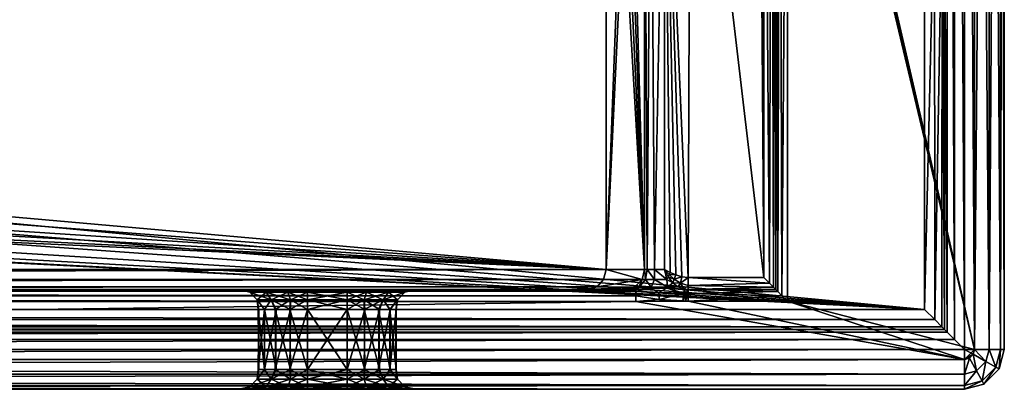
# Model space of a CAD drawing. Header units: inches. Extents: x -600 to 600, y -230 to 230.
# Tile 11 of 13: x 353 to 600, y -230 to -137. Entities that reach past the tile are written whole.
import ezdxf

# ---------------------------------------------------------------- set-up
doc = ezdxf.new("R2010")
doc.units = ezdxf.units.IN
doc.header["$MEASUREMENT"] = 0
doc.layers.add('Layer 1', color=7, linetype='Continuous')

# ---------------------------------------------------------------- blocks, each defined once
blk = doc.blocks.new('Teorema 120 R-A')
at = {"color": 253, "true_color": 0xa4adb2}
mesh = blk.add_polyface(dxfattribs=at)
corners = [(542.47, -10.69, -135.37), (542.31, -5, -133.02), (542.22, -5.23, -132.5), (542.19, -11.07, -134.34), (542.02, -5.42, -132), (541.51, -11.4, -133.49), (542.12, 0.54, -130.35), (592.5, 220, -140), (537.41, 157.93, -140), (543.5, 145.97, -140), (545.59, 132.7, -140), (545.59, -17.14, -140), (592.5, -220, -140), (515.97, 173.5, -140), (527.71, 167.57, -140), (590, 222.5, -140), (502.7, 175.59, -140), (542.6, -17.14, -137.21), (542.6, 132.7, -137.21), (542.55, -13.89, -136.41), (540, 130.1, -100), (540, 2.14, -100), (538.03, -9.43, -100), (540.16, -11.03, -130.42), (540.65, 145.05, -137.26), (538.03, 142.5, -100), (544.18, 132.7, -139.65), (543.05, 132.7, -138.59), (543.05, -17.14, -138.59), (544.18, -17.14, -139.65), (542.17, 145.54, -139.66), (541.1, 145.2, -138.62), (535.38, 156.45, -138.64), (536.29, 157.11, -139.66), (580, 210, -80), (582.45, 210, -79.36), (580, -95, -80), (581.2, 212.13, -79.36), (582.13, 211.2, -79.36), (580, 212.45, -79.36), (580, 214.36, -77.45), (582.13, 213.8, -77.45), (580, 215, -75), (582.45, 214.36, -75), (580, 215, -5), (582.45, 214.36, -5), (580, 215.64, -2.55), (580, 217.55, -0.64), (583.69, 216.59, -0.64), (582.76, 214.92, -2.55)]
mesh.append_faces([[corners[k] for k in face] for face in [(0, 1, 2), (3, 2, 4), (3, 4, 5), (3, 0, 2), (2, 1, 6), (4, 2, 6), (7, 8, 9), (10, 7, 9), (7, 11, 12), (10, 11, 7), (13, 14, 7), (7, 14, 8), (15, 16, 7), (17, 18, 19), (0, 18, 1), (0, 19, 18), (18, 6, 1), (20, 6, 18), (21, 6, 20), (22, 23, 6), (6, 21, 22), (18, 24, 20), (25, 20, 24), (6, 23, 4), (4, 23, 5), (26, 27, 28), (28, 27, 17), (27, 18, 17), (29, 26, 28), (29, 10, 26), (11, 10, 29), (24, 18, 27), (10, 30, 26), (26, 31, 27), (9, 30, 10), (31, 30, 32), (30, 9, 33), (31, 24, 27), (30, 31, 26), (34, 35, 36), (34, 37, 38), (34, 39, 37), (40, 41, 37), (41, 42, 43), (41, 40, 42), (34, 38, 35), (37, 39, 40), (42, 44, 45), (46, 47, 48), (49, 44, 46)]], dxfattribs={"color": 253})
mesh = blk.add_polyface(dxfattribs=at)
corners = [(592.5, -220), (590, -220), (590, 210), (545.58, -19.92, -140), (545.57, -22.7, -140), (592.5, -220, -140), (545.59, -17.14, -140), (600, 220, -132.5), (600, -220, -132.5), (600, -220, -7.5), (539.65, -22.7, -135), (539.01, -23.56, -135), (539.65, -202, -135), (538.36, -24.4, -135), (540.16, -11.03, -130.42), (538.03, -9.43, -100), (532.34, -19.69, -100), (535.15, -21.83, -132.82), (536.45, -22.87, -134.34), (540.68, -17.17, -134.57), (541.51, -11.4, -133.49), (534.47, -21.29, -130.44), (542.61, -22.7, -137.5), (541.57, -22.7, -135.7), (542.07, -204.42, -136.23), (541.04, -203.39, -135.34), (542.61, -19.9, -137.42), (542.02, -16.93, -135.56), (542.6, -17.14, -137.21), (542.55, -13.89, -136.41), (542.19, -11.07, -134.34), (542.47, -10.69, -135.37), (543.14, -205.49, -138.77), (543.63, -22.7, -139.29), (544.18, -206.53, -139.66), (543.61, -19.91, -139.27), (543.05, -17.14, -138.59), (544.18, -17.14, -139.65), (580, -95, -80), (582.45, -95, -79.36), (582.13, -96.2, -79.36), (583.8, -97.13, -77.45), (584.36, -95, -77.45), (585, -95, -75), (585, -95, -15), (584.36, -97.45, -15), (587.48, -217.48, -0.68), (587.55, 210, -0.64), (585.67, -215.67, -2.5), (585.64, 210, -2.55), (585, -105, -5), (599.04, -220, -3.83), (596.17, -220, -0.96), (596.17, 220, -0.96), (592.5, 220), (599.04, 220, -3.83), (596.17, -220, -139.04), (596.17, 220, -139.04), (599.04, -220, -136.17), (599.04, 220, -136.17)]
mesh.append_faces([[corners[k] for k in face] for face in [(0, 1, 2), (3, 4, 5), (5, 6, 3), (7, 8, 9), (10, 11, 12), (13, 12, 11), (14, 15, 16), (17, 18, 19), (10, 18, 11), (20, 14, 17), (18, 10, 19), (13, 11, 18), (19, 20, 17), (21, 17, 14), (22, 23, 24), (25, 23, 10), (22, 26, 23), (27, 10, 23), (27, 26, 28), (28, 29, 27), (27, 19, 10), (27, 29, 30), (30, 20, 19), (31, 30, 29), (27, 30, 19), (27, 23, 26), (32, 33, 22), (4, 33, 34), (35, 22, 33), (35, 26, 22), (36, 28, 26), (37, 36, 35), (26, 35, 36), (3, 6, 37), (4, 3, 33), (35, 33, 3), (35, 3, 37), (38, 39, 40), (41, 42, 43), (40, 39, 42), (43, 44, 45), (46, 47, 1), (48, 49, 46), (48, 50, 49), (51, 52, 53), (52, 0, 54), (55, 9, 51), (56, 57, 5), (58, 59, 56), (8, 7, 58)]], dxfattribs={"color": 253})
mesh = blk.add_polyface(dxfattribs=at)
corners = [(588.72, 214.89), (592.5, 220), (590, 210), (592.5, -220), (600, 220, -7.5), (600, 220, -132.5), (600, -220, -7.5), (585, -105, -5), (585, -100.11, -6.28), (585, 210, -5), (585, -96.28, -10.11), (585, -95, -15), (585, 210, -75), (585, -95, -75), (584.36, -95, -77.45), (582.45, 210, -79.36), (584.36, 210, -77.45), (582.45, -95, -79.36), (580, -95, -80), (584.36, 212.45, -75), (583.8, 212.13, -77.45), (582.13, 211.2, -79.36), (582.13, 213.8, -77.45), (582.45, 214.36, -75), (581.2, 212.13, -79.36), (584.36, 212.45, -5), (582.45, 214.36, -5), (580, 215, -75), (585.64, 210, -2.55), (584.92, 212.76, -2.55), (587.55, 210, -0.64), (586.59, 213.69, -0.64), (582.76, 214.92, -2.55), (580, 215, -5), (583.69, 216.59, -0.64), (584.89, 218.72), (580, 217.55, -0.64), (580, 215.64, -2.55), (587.48, -217.48, -0.68), (590, -220), (596.17, 220, -0.96), (596.17, -220, -0.96), (599.04, 220, -3.83), (599.04, -220, -3.83), (599.04, 220, -136.17), (596.17, 220, -139.04), (596.17, -220, -139.04), (592.5, 220, -140), (592.5, -220, -140), (599.04, -220, -136.17)]
mesh.append_faces([[corners[k] for k in face] for face in [(0, 1, 2), (2, 1, 3), (4, 5, 6), (7, 8, 9), (10, 9, 8), (11, 9, 10), (11, 12, 9), (11, 13, 12), (12, 13, 14), (15, 16, 17), (17, 16, 14), (15, 17, 18), (14, 16, 12), (12, 16, 19), (15, 20, 16), (21, 22, 20), (21, 20, 15), (19, 20, 23), (20, 19, 16), (20, 22, 23), (21, 24, 22), (12, 19, 9), (19, 23, 25), (25, 23, 26), (19, 25, 9), (26, 23, 27), (28, 29, 30), (25, 26, 29), (30, 29, 31), (29, 32, 31), (32, 26, 33), (25, 28, 9), (31, 0, 2), (34, 35, 0), (35, 34, 36), (30, 31, 2), (31, 34, 0), (32, 37, 34), (32, 34, 31), (29, 28, 25), (32, 29, 26), (28, 30, 38), (30, 2, 39), (7, 9, 28), (40, 41, 1), (42, 43, 40), (4, 6, 42), (44, 45, 46), (45, 47, 48), (49, 5, 44)]], dxfattribs={"color": 253})
mesh = blk.add_polyface(dxfattribs=at)
corners = [(39.1, 6.6, -80), (580, -95, -80), (36.56, -1.21, -80), (40, 15, -80), (32.39, -8.44, -80), (26.82, -14.66, -80), (20, -19.64, -80), (12.46, -22.99, -80), (4.24, -24.77, -80), (39.08, 23.32, -80), (36.51, 31.15, -80), (580, -100, -75), (14.52, -100, -47.89), (11.93, -100, -52.36), (15.5, -100, -42.5), (7.74, -100, -55.93), (2.81, -100, -57.71), (11.84, -100, -32.45), (580, -100, -15), (7.68, -100, -29.07), (2.64, -100, -27.29), (14.62, -100, -37.12), (44.17, -110, -60), (97.5, -110, -20), (503.5, -110, -60), (20, -157.5, -20), (500, -110, -20), (75.14, -134.51, -20), (77.63, -133.87, -20), (500, -200, -20), (82.29, -131.69, -20), (80.07, -132.96, -20), (85.74, -128, -20), (84.34, -130.08, -20), (85, -120.64, -20), (86.31, -123.11, -20), (85, -117.5, -20), (86.63, -125.5, -20), (22.03, -164.07, -10), (580, -210, -10), (19.39, -169.85, -10), (23, -157.5, -10), (15.08, -174.85, -10), (9.66, -178.35, -10), (3.35, -180.25, -10), (9.6, -136.69, -10), (580, -105, -10), (15.06, -140.27, -10), (3.37, -134.79, -10), (19.32, -145.24, -10), (22, -151.02, -10), (32.5, -70, -100), (507, -70, -100), (507, -63.57, -100), (508.97, -52.02, -100), (39.2, -1.42, -100), (32.5, -12.39, -100), (532.34, -19.69, -100), (32.5, -105.91, -77.66), (504.42, -108.59, -70.49), (505.26, -104.58, -80.12), (506.88, -80.36, -98.63), (32.5, -80.47, -98.64), (506.54, -89.8, -94.75), (32.5, -90.8, -94.16), (505.99, -98.07, -88.46), (32.5, -99.61, -86.79), (38.31, -109.83, -63.7)]
mesh.append_faces([[corners[k] for k in face] for face in [(0, 1, 2), (0, 3, 1), (4, 1, 5), (4, 2, 1), (6, 1, 7), (6, 5, 1), (8, 7, 1), (9, 1, 3), (9, 10, 1), (11, 12, 13), (14, 12, 11), (11, 15, 16), (13, 15, 11), (17, 18, 19), (20, 19, 18), (18, 21, 14), (17, 21, 18), (22, 23, 24), (25, 26, 27), (28, 27, 26), (25, 29, 26), (30, 31, 26), (26, 31, 28), (32, 33, 26), (26, 33, 30), (34, 35, 26), (26, 36, 34), (26, 23, 36), (37, 26, 35), (37, 32, 26), (38, 39, 40), (38, 41, 39), (42, 39, 43), (42, 40, 39), (44, 43, 39), (45, 46, 47), (45, 48, 46), (49, 46, 50), (49, 47, 46), (50, 46, 41), (51, 52, 53), (54, 51, 53), (55, 56, 57), (58, 59, 60), (61, 52, 62), (61, 62, 63), (63, 64, 65), (60, 65, 66), (24, 59, 67)]], dxfattribs={"color": 253})
mesh = blk.add_polyface(dxfattribs=at)
corners = [(515.82, -201.24, -135.06), (516.08, -200.7, -135), (514.64, -200, -135), (580, -100, -15), (15.5, -100, -42.5), (580, -100, -75), (97.5, -110, -20), (500, -110, -20), (503.5, -110, -60), (580, -105, -10), (580, -210, -10), (23, -157.5, -10), (506.54, -89.8, -94.75), (509.66, -200, -130.44), (509.66, -64.5, -130.44), (500, -200, -20), (504.42, -108.59, -70.49), (505.26, -104.58, -80.12), (505.99, -98.07, -88.46), (506.88, -80.36, -98.63), (507, -63.57, -100), (507, -70, -100), (514.65, -41.77, -100), (517.32, -42.7, -130.44), (532.34, -19.69, -100), (534.47, -21.29, -130.44), (508.97, -52.02, -100), (32.5, -12.39, -100), (39.2, -1.42, -100), (538.03, -9.43, -100), (514.64, -64.5, -135), (517.54, -201.33, -135), (521.2, -45.82, -135), (539.65, -202, -135), (538.36, -24.4, -135), (516.33, -54.6, -135), (519.06, -201.81, -135), (520.64, -202, -135), (540.16, -11.03, -130.42), (511.63, -52.95, -130.46), (518.57, -43.71, -133.69), (536.45, -22.87, -134.34), (535.15, -21.83, -132.82), (513.15, -53.49, -133.7), (511.26, -64.5, -133.69), (512.14, -200, -134.33), (510.33, -200, -132.54)]
mesh.append_faces([[corners[k] for k in face] for face in [(0, 1, 2), (3, 4, 5), (6, 7, 8), (9, 10, 11), (12, 13, 14), (7, 15, 8), (16, 15, 13), (15, 16, 8), (17, 13, 18), (17, 16, 13), (12, 18, 13), (19, 12, 14), (20, 21, 14), (14, 21, 19), (22, 23, 24), (25, 24, 23), (26, 22, 27), (24, 27, 22), (28, 24, 29), (30, 1, 31), (32, 33, 34), (30, 32, 35), (1, 30, 2), (30, 31, 36), (37, 32, 30), (30, 36, 37), (37, 33, 32), (38, 24, 25), (26, 20, 14), (39, 23, 22), (14, 39, 26), (22, 26, 39), (40, 41, 42), (40, 32, 41), (32, 34, 41), (23, 40, 42), (25, 23, 42), (43, 14, 44), (32, 43, 35), (30, 35, 44), (39, 14, 43), (23, 39, 40), (40, 43, 32), (39, 43, 40), (43, 44, 35), (45, 30, 44), (45, 2, 30), (45, 44, 46), (14, 46, 44), (13, 46, 14)]], dxfattribs={"color": 253})
mesh = blk.add_polyface(dxfattribs=at)
corners = [(-504.68, -205, -130.87), (-505.47, -205, -133.98), (504.68, -205, -130.87), (-507.5, -205, -137), (505.47, -205, -133.98), (-495.42, -205, -25), (-425, -205, -62.5), (495.42, -205, -25), (-409.85, -205, -71.25), (413.67, -205, -66.72), (-413.85, -205, -66.53), (-413.66, -205, -93.28), (-418.9, -205, -96.39), (413.86, -205, -93.47), (-418.9, -205, -63.61), (425, -205, -62.5), (409.84, -205, -88.74), (-409.85, -205, -88.75), (-425, -205, -97.5), (418.92, -205, -96.4), (425, -205, -97.5), (418.92, -205, -63.6), (-500.66, -110, -27.5), (-32.5, -110, -27.5), (-32.5, -110, -60), (-413.66, -230, -66.72), (409.84, -230, -71.26), (-409.85, -230, -71.25), (413.86, -230, -66.53), (-418.9, -230, -63.61), (-418.9, -230, -96.39), (-413.85, -230, -93.47), (418.92, -230, -96.4), (-590, -230, -132.5), (-425, -230, -97.5), (590, -230, -132.5), (413.67, -230, -93.28), (-409.85, -230, -88.75), (425, -230, -97.5), (418.92, -230, -63.6), (-425, -230, -62.5), (-30, -123, -20), (-30, -117.5, -20), (-500, -117.5, -20), (-23.87, -133.47, -20), (-28.47, -128.87, -20), (-500, -200, -20), (-19.13, -163.13, -20), (-20, -157.5, -20), (-16.07, -145.67, -20), (-18.96, -151.19, -20), (-16.8, -168.16, -20), (-13.1, -172.48, -20), (-8.35, -175.6, -20), (-2.93, -177.25, -20), (2.78, -177.3, -20), (3.37, -134.79, -10), (-3.2, -134.73, -10), (-580, -105, -10), (-32.5, -12.39, -100), (-508.97, -52.02, -100), (-32.5, -70, -100), (-506.88, -80.36, -98.63), (-32.5, -81.75, -98.23), (-32.5, -108.23, -71.75), (-504.42, -108.59, -70.49), (-32.5, -102.55, -83.24), (-505.25, -104.62, -80.03), (-32.5, -93.24, -92.55), (-506.54, -89.88, -94.72), (-505.98, -98.23, -88.31), (-499.39, -202.5, -20.67), (500, -200, -20), (497.73, -204.32, -22.48), (-497.73, -204.32, -22.48), (499.39, -202.5, -20.67), (-507.5, -205.38, -138.47), (507.5, -205.38, -138.47), (-507.5, -206.53, -139.62), (507.5, -206.53, -139.62), (-507.5, -208, -140), (507.5, -208, -140), (580, -100.64, -12.55), (-580, -102.55, -10.64), (-580, -100.64, -12.55), (-580, -100, -15), (580, -100, -15), (580, -102.55, -10.64), (-582.52, -212.52, -9.32), (-580, -210, -10), (582.52, -212.52, -9.32), (-31.24, -111.03, -23.71), (-500.32, -111.04, -23.69), (-30.33, -113.79, -20.98)]
mesh.append_faces([[corners[k] for k in face] for face in [(0, 1, 2), (1, 3, 4), (5, 6, 7), (8, 9, 10), (11, 12, 13), (14, 15, 6), (16, 17, 11), (18, 19, 12), (18, 0, 20), (21, 14, 10), (22, 23, 24), (25, 26, 27), (28, 25, 29), (30, 31, 32), (33, 34, 35), (36, 31, 37), (38, 34, 30), (39, 29, 40), (41, 42, 43), (44, 45, 43), (43, 45, 41), (46, 47, 48), (49, 43, 50), (43, 48, 50), (43, 49, 44), (51, 46, 52), (51, 47, 46), (53, 46, 54), (53, 52, 46), (55, 54, 46), (56, 57, 58), (59, 60, 61), (62, 63, 61), (24, 64, 65), (66, 67, 64), (68, 63, 69), (66, 68, 70), (46, 71, 72), (5, 73, 74), (74, 75, 71), (76, 77, 3), (78, 79, 76), (80, 81, 78), (82, 83, 84), (84, 85, 86), (87, 58, 83), (88, 89, 90), (91, 92, 93), (42, 93, 43), (23, 22, 91)]], dxfattribs={"color": 253})
mesh = blk.add_polyface(dxfattribs=at)
corners = [(590, -220), (-590, -222.5), (-590, -220), (-32.5, -110, -60), (-503.5, -110, -60), (-500.66, -110, -27.5), (-12.28, -23.06, -80), (-580, -95, -80), (-20, -19.64, -80), (-4.1, -24.77, -80), (425, -230, -62.5), (-425, -230, -62.5), (-590, -230, -7.5), (-11.76, -100, -52.54), (-14.52, -100, -47.89), (-580, -100, -75), (-15.5, -100, -42.5), (-14.49, -100, -37.22), (-580, -100, -15), (-7.74, -100, -55.93), (-2.58, -100, -57.77), (-11.87, -100, -32.72), (-7.81, -100, -29.21), (-2.74, -100, -27.26), (2.64, -100, -27.29), (-500, -200, -20), (-20, -157.5, -20), (-500, -117.5, -20), (-19.26, -170.02, -10), (-580, -210, -10), (-22.03, -164.07, -10), (-22.13, -150.94, -10), (-23, -157.5, -10), (-580, -105, -10), (-15.02, -174.91, -10), (-9.45, -178.46, -10), (-3.19, -180.25, -10), (-19.36, -144.95, -10), (-15.04, -140.07, -10), (-9.53, -136.6, -10), (-3.2, -134.73, -10), (-507.5, -208, -140), (-590, -222.5, -140), (507.5, -208, -140), (-506.54, -89.88, -94.72), (-505.98, -98.23, -88.31), (-32.5, -93.24, -92.55), (-32.5, -108.23, -71.75), (-505.25, -104.62, -80.03), (-504.42, -108.59, -70.49), (-32.5, -102.55, -83.24), (-507, -70, -100), (-506.88, -80.36, -98.63), (-32.5, -70, -100), (-32.5, -81.75, -98.23), (580, -100, -75), (-580, -99.36, -77.45), (-580, -97.45, -79.36), (580, -99.36, -77.45), (580, -97.45, -79.36), (-587.48, -217.48, -0.68), (-585.67, -215.67, -2.5), (585.67, -215.67, -2.5), (-585, -215, -5), (585, -215, -5), (587.48, -217.48, -0.68), (-582.52, -212.52, -9.32), (584.33, -214.33, -7.5), (-584.33, -214.33, -7.5), (-590, -229.04, -3.83), (-590, -226.17, -0.96), (590, -226.17, -0.96), (590, -222.5), (590, -229.04, -3.83), (-500.32, -111.04, -23.69), (-31.24, -111.03, -23.71), (-500.09, -113.79, -20.98), (-30.33, -113.79, -20.98), (590, -229.04, -136.17), (-590, -226.17, -139.04), (-590, -229.04, -136.17), (-590, -230, -132.5), (590, -230, -132.5), (590, -226.17, -139.04)]
mesh.append_faces([[corners[k] for k in face] for face in [(0, 1, 2), (3, 4, 5), (6, 7, 8), (6, 9, 7), (10, 11, 12), (13, 14, 15), (15, 14, 16), (16, 17, 18), (19, 13, 15), (20, 19, 15), (18, 21, 22), (17, 21, 18), (23, 24, 18), (22, 23, 18), (25, 26, 27), (28, 29, 30), (31, 32, 33), (34, 29, 28), (34, 35, 29), (35, 36, 29), (29, 32, 30), (37, 33, 38), (37, 31, 33), (39, 33, 40), (39, 38, 33), (41, 42, 43), (44, 45, 46), (47, 48, 49), (4, 3, 49), (45, 48, 50), (51, 52, 53), (54, 52, 44), (55, 15, 56), (57, 58, 56), (59, 57, 7), (60, 61, 62), (61, 63, 64), (60, 65, 2), (66, 67, 68), (63, 68, 64), (69, 70, 71), (70, 1, 72), (73, 12, 69), (74, 75, 5), (74, 76, 77), (77, 76, 27), (78, 79, 80), (80, 81, 82), (83, 42, 79)]], dxfattribs={"color": 253})
mesh = blk.add_polyface(dxfattribs=at)
corners = [(545.57, -22.7, -140), (545.57, -207.92, -140), (592.5, -220, -140), (539.65, -202, -135), (541.04, -203.39, -135.34), (539.65, -22.7, -135), (542.61, -204.96, -137.5), (542.61, -22.7, -137.5), (542.07, -204.42, -136.23), (541.57, -22.7, -135.7), (544.18, -206.53, -139.66), (543.63, -22.7, -139.29), (543.14, -205.49, -138.77), (580, -95, -80), (582.13, -96.2, -79.36), (581.2, -97.13, -79.36), (580, -100, -75), (580, -99.36, -77.45), (582.45, -99.36, -75), (580, -97.45, -79.36), (582.13, -98.8, -77.45), (583.8, -97.13, -77.45), (584.36, -95, -77.45), (585, -95, -75), (584.36, -97.45, -75), (580, -100, -15), (582.45, -99.36, -15), (584.36, -97.45, -15), (582.45, -100.08, -12.24), (580, -102.55, -10.64), (580, -100.64, -12.55), (582.45, -102.24, -10.08), (584.36, -105, -7.45), (584.36, -101.31, -8.41), (585, -105, -5), (582.45, -105, -9.36), (580, -105, -10), (585, -96.28, -10.11), (584.36, -98.41, -11.31), (585, -95, -15), (585, -100.11, -6.28), (585.67, -215.67, -2.5), (585, -215, -5), (584.33, -214.33, -7.5), (580, -210, -10), (582.52, -212.52, -9.32)]
mesh.append_faces([[corners[k] for k in face] for face in [(0, 1, 2), (3, 4, 5), (6, 7, 8), (9, 4, 8), (10, 11, 12), (7, 6, 12), (1, 0, 10), (13, 14, 15), (16, 17, 18), (19, 20, 17), (15, 21, 20), (15, 20, 19), (22, 21, 14), (21, 23, 24), (18, 20, 24), (20, 18, 17), (20, 21, 24), (13, 15, 19), (15, 14, 21), (16, 18, 25), (18, 24, 26), (26, 24, 27), (18, 26, 25), (27, 24, 23), (28, 25, 26), (29, 30, 31), (28, 31, 30), (28, 30, 25), (32, 33, 34), (29, 35, 36), (33, 31, 28), (37, 38, 27), (37, 27, 39), (37, 40, 38), (27, 38, 26), (32, 35, 31), (33, 28, 38), (29, 31, 35), (38, 28, 26), (40, 33, 38), (33, 40, 34), (33, 32, 31), (41, 42, 34), (42, 43, 32), (36, 35, 44), (35, 32, 45), (45, 32, 43), (35, 45, 44), (32, 34, 42)]], dxfattribs={"color": 253})
mesh = blk.add_polyface(dxfattribs=at)
corners = [(2.81, -100, -57.71), (-2.58, -100, -57.77), (580, -100, -75), (85, -117.5, -20), (97.5, -110, -20), (86.54, -113.9, -20), (89.77, -111.61, -20), (93.55, -110.39, -20), (19.25, -163.21, -20), (500, -200, -20), (20, -157.5, -20), (44.17, -110, -60), (503.5, -110, -60), (38.31, -109.83, -63.7), (504.42, -108.59, -70.49), (32.5, -109.32, -67.37), (32.5, -99.61, -86.79), (505.99, -98.07, -88.46), (32.5, -90.8, -94.16), (506.54, -89.8, -94.75), (32.5, -80.47, -98.64), (32.5, -105.91, -77.66), (505.26, -104.58, -80.12), (84.87, -127.48, -20.14), (83.19, -129.33, -20.19), (84.34, -130.08, -20), (77.63, -133.87, -20), (80.07, -132.96, -20), (80.67, -130.86, -20.26), (77.49, -131.96, -20.37), (79.95, -129.59, -21.06), (76.96, -130.39, -21.47), (80.49, -128.15, -21.93), (79.08, -128.75, -22.34), (82.29, -131.69, -20), (82.31, -128.41, -20.74), (83.89, -126.96, -20.54), (85.58, -125.45, -20.11), (84.56, -125.35, -20.46), (84.86, -122.24, -20.1), (86.31, -123.11, -20), (85, -120.64, -20), (84.42, -123.69, -20.43), (86.63, -125.5, -20), (83.67, -125, -21), (82.85, -126.3, -21.24), (85.74, -128, -20), (81.85, -127.42, -21.53), (77.6, -129.16, -22.78), (580, -95, -80), (580, -97.45, -79.36), (-580, -95, -80), (580, -99.36, -77.45), (-580, -97.45, -79.36), (-580, -99.36, -77.45), (580, -100, -15), (580, -100.64, -12.55), (-580, -100.64, -12.55), (580, -102.55, -10.64), (-580, -102.55, -10.64), (580, -105, -10), (-580, -105, -10)]
mesh.append_faces([[corners[k] for k in face] for face in [(0, 1, 2), (3, 4, 5), (4, 6, 5), (6, 4, 7), (8, 9, 10), (11, 12, 13), (14, 15, 13), (16, 17, 18), (19, 20, 18), (21, 22, 16), (14, 21, 15), (23, 24, 25), (26, 27, 28), (29, 30, 31), (32, 33, 30), (28, 34, 24), (35, 30, 28), (24, 36, 35), (23, 37, 38), (39, 40, 41), (42, 38, 37), (36, 23, 38), (43, 40, 39), (42, 37, 39), (44, 38, 42), (44, 45, 36), (43, 37, 46), (43, 39, 37), (36, 38, 44), (45, 47, 35), (46, 23, 25), (23, 46, 37), (35, 36, 45), (35, 47, 32), (24, 34, 25), (24, 23, 36), (30, 35, 32), (33, 48, 31), (28, 27, 34), (28, 24, 35), (30, 33, 31), (28, 29, 26), (29, 28, 30), (49, 50, 51), (50, 52, 53), (54, 52, 2), (55, 56, 57), (58, 59, 56), (60, 61, 58), (7, 4, 11)]], dxfattribs={"color": 253})
mesh = blk.add_polyface(dxfattribs=at)
corners = [(-409.85, -205, -71.25), (-407.83, -205, -76.82), (409.84, -205, -71.26), (-407.76, -205, -82.92), (407.76, -205, -77.09), (-409.85, -205, -88.75), (407.83, -205, -83.17), (-407.83, -230, -83.18), (409.84, -230, -88.74), (-409.85, -230, -88.75), (-407.76, -230, -77.08), (407.76, -230, -82.91), (-409.85, -230, -71.25), (407.83, -230, -76.83), (-25, -117.81, -106.1), (-25, -97.6, -98.66), (-25, -121.77, -98.31), (-25, -123, -90), (-25, -108.66, -87.6), (-25, -115.4, -73.96), (-25, -117.5, -60), (-25, -123, -25), (-25, -117.5, -25), (-24.11, -125.04, -99.23), (-24.11, -126.42, -90), (-24.11, -120.57, -108.26), (-25, -111.39, -112.68), (-24.11, -113.26, -115.57), (-25.64, -123, -22.55), (-27.55, -123, -20.64), (-24.66, -126.74, -22.55), (-26.33, -127.67, -20.64), (-24.11, -126.42, -25), (-28.47, -128.87, -20), (-30, -123, -20), (-22.67, -131.33, -20.64), (-23.87, -133.47, -20), (-25.64, -117.5, -22.55), (-27.55, -117.5, -20.64), (-30, -117.5, -20), (-25.96, -113.83, -60), (-25.96, -111.9, -72.88), (-28.83, -110.96, -60), (-26.01, -113.75, -25.34), (-28.75, -111.01, -26.25), (-30.33, -113.79, -20.98), (-28.47, -113.16, -21.88), (-31.24, -111.03, -23.71), (-26.88, -113.16, -23.47), (-29.5, -110.74, -25.36), (-30.36, -110.74, -24.5)]
mesh.append_faces([[corners[k] for k in face] for face in [(0, 1, 2), (1, 3, 4), (3, 5, 6), (7, 8, 9), (7, 10, 11), (12, 13, 10), (14, 15, 16), (17, 18, 19), (18, 17, 16), (17, 20, 21), (19, 20, 17), (22, 21, 20), (16, 17, 23), (24, 23, 17), (14, 16, 25), (26, 14, 27), (23, 25, 16), (25, 27, 14), (24, 17, 21), (28, 29, 30), (30, 29, 31), (28, 32, 21), (33, 31, 34), (35, 31, 33), (36, 35, 33), (31, 29, 34), (28, 30, 32), (37, 38, 28), (37, 28, 21), (22, 37, 21), (38, 29, 28), (39, 29, 38), (39, 34, 29), (40, 41, 42), (18, 41, 19), (19, 40, 20), (19, 41, 40), (40, 43, 22), (20, 40, 22), (40, 44, 43), (45, 46, 47), (46, 38, 37), (38, 45, 39), (46, 45, 38), (48, 43, 49), (43, 48, 22), (48, 50, 46), (48, 37, 22), (37, 48, 46)]], dxfattribs={"color": 253})
mesh = blk.add_polyface(dxfattribs=at)
corners = [(-19.57, -151.79, -11.53), (-20.67, -151.47, -10.38), (-16.31, -145.27, -11.53), (-20.38, -157.5, -11.53), (-21.53, -157.5, -10.38), (-23, -157.5, -10), (-19.13, -151.87, -13), (-20, -157.5, -13), (-16.8, -146.84, -13), (-22.13, -150.94, -10), (-2.78, -177.3, -13), (-2.93, -177.25, -20), (2.93, -177.25, -13), (-16.8, -168.16, -20), (-13.1, -172.48, -20), (-13.07, -172.66, -13), (-8.35, -175.6, -20), (-8.28, -175.67, -13), (-16.84, -168.42, -13), (-19.13, -163.13, -20), (-19.25, -163.21, -13), (-20, -157.5, -20), (-580, -210, -10), (-3.19, -180.25, -10), (580, -210, -10), (-18.96, -151.19, -20), (-22.03, -164.07, -10), (-20.67, -163.53, -10.38), (0, -177.88, -11.53), (-9.59, -175.49, -11.53), (-15.02, -174.91, -10), (-19.26, -170.02, -10), (-17.23, -170.42, -10.38), (-16.31, -169.73, -11.53), (-19.57, -163.21, -11.53), (-10.13, -176.5, -10.38), (0, -179.03, -10.38), (-9.45, -178.46, -10)]
mesh.append_faces([[corners[k] for k in face] for face in [(0, 1, 2), (3, 4, 0), (1, 4, 5), (0, 6, 3), (6, 7, 3), (0, 4, 1), (6, 0, 8), (5, 9, 1), (10, 11, 12), (13, 14, 15), (16, 10, 17), (18, 19, 13), (13, 15, 18), (19, 20, 21), (20, 19, 18), (17, 14, 16), (20, 7, 21), (15, 14, 17), (10, 16, 11), (22, 23, 24), (25, 21, 6), (6, 8, 25), (21, 7, 6), (26, 4, 27), (17, 28, 29), (30, 31, 32), (26, 5, 4), (33, 15, 29), (10, 28, 17), (20, 18, 33), (15, 17, 29), (20, 33, 34), (34, 32, 27), (7, 34, 3), (31, 27, 32), (20, 34, 7), (4, 3, 27), (33, 29, 35), (15, 33, 18), (33, 35, 32), (36, 29, 28), (29, 36, 35), (3, 34, 27), (27, 31, 26), (35, 37, 30), (33, 32, 34), (32, 35, 30), (37, 35, 23), (35, 36, 23)]], dxfattribs={"color": 253})
mesh = blk.add_polyface(dxfattribs=at)
corners = [(20, -157.5, -13), (19.25, -151.79, -13), (19.57, -151.79, -11.53), (20.38, -157.5, -11.53), (21.53, -157.5, -10.38), (20.67, -151.47, -10.38), (22, -151.02, -10), (23, -157.5, -10), (13.07, -172.66, -20), (16.84, -168.42, -20), (16.8, -168.16, -13), (19.13, -163.13, -13), (19.25, -163.21, -20), (8.28, -175.67, -20), (8.35, -175.6, -13), (2.78, -177.3, -20), (-2.93, -177.25, -20), (2.93, -177.25, -13), (13.1, -172.48, -13), (20, -157.5, -20), (500, -200, -20), (-500, -200, -20), (18.96, -151.19, -20), (16.84, -146.58, -13), (0, -179.03, -10.38), (3.35, -180.25, -10), (-3.19, -180.25, -10), (0, -177.88, -11.53), (-2.78, -177.3, -13), (9.59, -175.49, -11.53), (16.31, -169.73, -11.53), (19.57, -163.21, -11.53), (20.67, -163.53, -10.38), (9.66, -178.35, -10), (10.13, -176.5, -10.38), (17.23, -170.42, -10.38), (15.08, -174.85, -10), (19.39, -169.85, -10), (22.03, -164.07, -10)]
mesh.append_faces([[corners[k] for k in face] for face in [(0, 1, 2), (3, 0, 2), (4, 5, 6), (4, 6, 7), (4, 3, 5), (3, 2, 5), (8, 9, 10), (11, 12, 0), (13, 14, 15), (16, 15, 17), (18, 14, 13), (14, 17, 15), (18, 8, 10), (8, 18, 13), (9, 12, 11), (9, 11, 10), (12, 19, 0), (20, 15, 21), (22, 23, 1), (0, 19, 1), (22, 1, 19), (24, 25, 26), (27, 28, 17), (29, 18, 30), (14, 29, 17), (31, 30, 10), (31, 3, 4), (32, 4, 7), (31, 11, 3), (18, 10, 30), (11, 0, 3), (32, 30, 31), (17, 29, 27), (14, 18, 29), (33, 24, 34), (34, 27, 29), (34, 24, 27), (29, 30, 35), (29, 35, 34), (31, 4, 32), (32, 35, 30), (11, 31, 10), (25, 24, 33), (34, 36, 33), (35, 37, 36), (34, 35, 36), (37, 35, 38), (32, 38, 35), (7, 38, 32)]], dxfattribs={"color": 253})
mesh = blk.add_polyface(dxfattribs=at)
corners = [(590, -220), (590, -222.5), (-590, -222.5), (-504.68, -205, -130.87), (504.68, -205, -130.87), (425, -205, -97.5), (507.5, -205, -137), (505.47, -205, -133.98), (-507.5, -205, -137), (-418.9, -205, -63.61), (418.92, -205, -63.6), (425, -205, -62.5), (-505.47, -205, -133.98), (407.83, -205, -83.17), (407.76, -205, -77.09), (-407.76, -205, -82.92), (413.86, -205, -93.47), (-418.9, -205, -96.39), (418.92, -205, -96.4), (409.84, -205, -88.74), (-409.85, -205, -88.75), (-413.66, -205, -93.28), (-425, -205, -97.5), (413.67, -205, -66.72), (-409.85, -205, -71.25), (409.84, -205, -71.26), (-407.83, -205, -76.82), (-413.85, -205, -66.53), (495.42, -205, -25), (-425, -205, -62.5), (425, -230, -62.5), (418.92, -230, -63.6), (-425, -230, -62.5), (-590, -230, -7.5), (590, -230, -7.5), (413.67, -230, -93.28), (-409.85, -230, -88.75), (409.84, -230, -88.74), (418.92, -230, -96.4), (-413.85, -230, -93.47), (-418.9, -230, -96.39), (425, -230, -97.5), (407.76, -230, -82.91), (-407.76, -230, -77.08), (407.83, -230, -76.83), (-425, -230, -97.5), (590, -230, -132.5), (-407.83, -230, -83.18), (-413.66, -230, -66.72), (413.86, -230, -66.53), (409.84, -230, -71.26), (-409.85, -230, -71.25), (-418.9, -230, -63.61), (8.28, -175.67, -20), (500, -200, -20), (13.07, -172.66, -20), (2.78, -177.3, -20), (16.84, -168.42, -20), (19.25, -163.21, -20), (-3.19, -180.25, -10), (3.35, -180.25, -10), (580, -210, -10), (-590, -222.5, -140), (590, -222.5, -140), (507.5, -208, -140), (497.73, -204.32, -22.48), (499.39, -202.5, -20.67), (-497.73, -204.32, -22.48), (-495.42, -205, -25), (-499.39, -202.5, -20.67), (507.5, -206.53, -139.62), (507.5, -205.38, -138.47), (-507.5, -205.38, -138.47), (-507.5, -206.53, -139.62), (585.67, -215.67, -2.5), (-585.67, -215.67, -2.5), (585, -215, -5), (587.48, -217.48, -0.68), (-590, -220), (-587.48, -217.48, -0.68), (-584.33, -214.33, -7.5), (584.33, -214.33, -7.5), (582.52, -212.52, -9.32), (-580, -210, -10), (-582.52, -212.52, -9.32), (590, -226.17, -0.96), (-590, -226.17, -0.96), (590, -229.04, -3.83), (-590, -229.04, -3.83), (590, -229.04, -136.17), (-590, -229.04, -136.17), (590, -226.17, -139.04), (-590, -226.17, -139.04)]
mesh.append_faces([[corners[k] for k in face] for face in [(0, 1, 2), (3, 4, 5), (6, 7, 8), (9, 10, 11), (12, 7, 4), (13, 14, 15), (16, 17, 18), (19, 13, 20), (16, 19, 21), (5, 18, 22), (23, 24, 25), (25, 26, 14), (10, 27, 23), (11, 28, 29), (30, 31, 32), (30, 33, 34), (35, 36, 37), (35, 38, 39), (40, 38, 41), (42, 43, 44), (45, 41, 46), (42, 37, 47), (48, 49, 50), (51, 50, 44), (52, 31, 49), (53, 54, 55), (53, 56, 54), (57, 54, 58), (57, 55, 54), (59, 60, 61), (62, 63, 64), (65, 66, 67), (28, 65, 68), (66, 54, 69), (70, 71, 72), (71, 6, 8), (73, 64, 70), (74, 75, 76), (77, 0, 78), (77, 79, 74), (80, 81, 76), (61, 82, 83), (82, 81, 84), (85, 86, 1), (87, 88, 85), (34, 33, 87), (46, 89, 90), (91, 92, 89), (63, 62, 91)]], dxfattribs={"color": 253})
mesh = blk.add_polyface(dxfattribs=at)
corners = [(452.17, -205, -76.83), (495.42, -205, -25), (450.16, -205, -71.26), (504.68, -205, -130.87), (435, -205, -97.5), (425, -205, -97.5), (441.08, -205, -63.6), (446.14, -205, -66.53), (435, -205, -62.5), (452.24, -205, -82.91), (450.16, -205, -88.74), (446.33, -205, -93.28), (441.08, -205, -96.4), (425, -205, -62.5), (435, -230, -62.5), (425, -230, -62.5), (590, -230, -7.5), (452.17, -230, -83.17), (590, -230, -132.5), (450.16, -230, -88.74), (435, -230, -97.5), (441.08, -230, -96.4), (425, -230, -97.5), (446.14, -230, -93.47), (452.24, -230, -77.09), (450.16, -230, -71.26), (446.33, -230, -66.72), (441.08, -230, -63.6), (507.5, -205, -137), (508.27, -204.36, -134.05), (505.47, -205, -133.98), (509.03, -202.45, -130.49), (509.88, -202.45, -133.02), (509.66, -200, -130.44), (511.21, -204.71, -137.89), (507.12, -204.36, -130.66), (511.35, -204.36, -136.8), (512.19, -202.45, -135.08), (510.33, -200, -132.54), (515.43, -204.36, -137.51), (512.14, -200, -134.33), (515.25, -204.68, -138.06), (500, -200, -20), (499.39, -202.5, -20.67), (497.73, -204.32, -22.48), (507.5, -205.38, -138.47), (513.26, -205.76, -139.47), (507.5, -208, -140), (513.38, -207.46, -140), (507.5, -206.53, -139.62), (449.45, -229.36, -75.78)]
mesh.append_faces([[corners[k] for k in face] for face in [(0, 1, 2), (3, 4, 5), (1, 6, 7), (8, 6, 1), (7, 2, 1), (3, 0, 9), (0, 3, 1), (3, 10, 11), (9, 10, 3), (3, 12, 4), (11, 12, 3), (1, 13, 8), (14, 15, 16), (17, 18, 19), (18, 20, 21), (22, 20, 18), (18, 23, 19), (21, 23, 18), (24, 18, 17), (16, 24, 25), (16, 26, 27), (25, 26, 16), (16, 27, 14), (28, 29, 30), (31, 32, 33), (34, 29, 28), (3, 30, 35), (29, 34, 36), (35, 29, 31), (32, 37, 38), (39, 37, 36), (40, 38, 37), (32, 38, 33), (32, 29, 36), (29, 32, 31), (29, 35, 30), (36, 34, 41), (36, 37, 32), (42, 43, 31), (3, 35, 1), (35, 31, 44), (44, 31, 43), (35, 44, 1), (31, 33, 42), (34, 28, 45), (46, 34, 45), (47, 48, 49), (46, 49, 48), (45, 49, 46), (17, 50, 24)]], dxfattribs={"color": 253})
mesh = blk.add_polyface(dxfattribs=at)
corners = [(517.13, -202.42, -135.23), (517.54, -201.33, -135), (515.82, -201.24, -135.06), (515.6, -201.79, -135.24), (516.78, -203.33, -135.9), (516.08, -200.7, -135), (514.64, -200, -135), (507.5, -208, -140), (590, -222.5, -140), (520.64, -207.92, -140), (519.29, -207.84, -140), (513.38, -207.46, -140), (519.96, -207.9, -140), (515.23, -202.45, -135.61), (515.43, -204.36, -137.51), (519.62, -204.9, -137.5), (518.04, -204.31, -136.64), (515.25, -204.68, -138.06), (512.14, -200, -134.33), (512.19, -202.45, -135.08), (511.35, -204.36, -136.8), (518.68, -203.43, -135.51), (520.64, -203.94, -135.71), (519.06, -201.81, -135), (520.64, -202, -135), (520.64, -204.96, -137.5), (541.04, -203.39, -135.34), (542.61, -204.96, -137.5), (542.07, -204.42, -136.23), (539.65, -202, -135), (519.5, -205.91, -139.29), (513.26, -205.76, -139.47), (511.21, -204.71, -137.89), (520.07, -205.96, -139.29), (520.64, -205.98, -139.29), (543.14, -205.49, -138.77), (544.18, -206.53, -139.66), (545.57, -207.92, -140)]
mesh.append_faces([[corners[k] for k in face] for face in [(0, 1, 2), (0, 2, 3), (0, 3, 4), (2, 1, 5), (3, 2, 6), (7, 8, 9), (10, 11, 7), (12, 7, 9), (12, 10, 7), (4, 13, 14), (15, 16, 17), (14, 16, 4), (13, 6, 18), (18, 19, 13), (17, 14, 20), (3, 13, 4), (3, 6, 13), (17, 16, 14), (19, 14, 13), (21, 15, 22), (4, 16, 21), (23, 21, 24), (22, 15, 25), (23, 0, 21), (21, 0, 4), (1, 0, 23), (21, 16, 15), (21, 22, 24), (24, 22, 26), (27, 28, 25), (25, 28, 22), (26, 22, 28), (29, 24, 26), (30, 31, 11), (17, 32, 31), (17, 30, 15), (11, 10, 30), (30, 17, 31), (30, 10, 33), (33, 25, 15), (34, 25, 33), (33, 12, 34), (12, 9, 34), (30, 33, 15), (12, 33, 10), (35, 25, 34), (35, 27, 25), (35, 34, 36), (9, 36, 34), (37, 36, 9)]], dxfattribs={"color": 253})
mesh = blk.add_polyface(dxfattribs=at)
corners = [(412.69, -210, -82.08), (412.78, -225, -82.28), (412.78, -210, -77.72), (414.23, -210, -86.23), (414.28, -225, -86.26), (417.15, -225, -89.57), (416.91, -210, -89.51), (420.6, -210, -91.76), (420.73, -225, -91.65), (412.69, -225, -77.92), (414.28, -210, -73.74), (414.23, -225, -73.77), (417.15, -210, -70.43), (420.73, -210, -68.35), (416.91, -225, -70.49), (420.6, -225, -68.24), (425, -210, -67.5), (414.62, -205.64, -90.9), (413.86, -205, -93.47), (418.92, -205, -96.4), (420.12, -205.64, -94.24), (425, -205, -97.5), (410.55, -205.64, -84.22), (409.84, -205, -88.74), (407.83, -205, -83.17), (409.84, -205, -71.26), (407.76, -205, -77.09), (410.55, -205.64, -75.78), (414.62, -205.64, -69.1), (413.67, -205, -66.72), (420.12, -205.64, -65.76), (425, -207.55, -66.86), (425, -205.64, -64.95), (418.92, -205, -63.6), (425, -205, -62.5), (420.74, -207.55, -67.57), (412.39, -207.55, -76.32), (415.94, -207.55, -70.49), (415.94, -207.55, -89.51), (412.39, -207.55, -83.68), (420.74, -207.55, -92.43), (425, -205.64, -95.05), (425, -207.55, -93.14)]
mesh.append_faces([[corners[k] for k in face] for face in [(0, 1, 2), (0, 3, 4), (5, 3, 6), (7, 8, 6), (9, 10, 2), (10, 11, 12), (13, 12, 14), (15, 16, 13), (17, 18, 19), (20, 19, 21), (17, 22, 23), (23, 22, 24), (25, 26, 27), (28, 29, 25), (25, 27, 28), (30, 31, 32), (29, 30, 33), (32, 34, 33), (33, 30, 32), (13, 16, 35), (28, 30, 29), (27, 26, 24), (27, 36, 37), (27, 24, 22), (17, 23, 18), (38, 39, 17), (20, 17, 19), (38, 20, 40), (12, 13, 37), (13, 35, 37), (35, 30, 28), (37, 36, 10), (37, 35, 28), (2, 36, 39), (36, 27, 22), (39, 36, 22), (39, 22, 17), (38, 40, 6), (20, 38, 17), (40, 20, 41), (35, 31, 30), (12, 37, 10), (37, 28, 27), (36, 2, 10), (39, 0, 2), (39, 3, 0), (38, 6, 3), (39, 38, 3), (40, 7, 6), (40, 42, 7)]], dxfattribs={"color": 253})
mesh = blk.add_polyface(dxfattribs=at)
corners = [(425, -210, -92.5), (425, -225, -92.5), (420.6, -210, -91.76), (425, -210, -67.5), (425, -225, -67.5), (435, -210, -67.5), (442.85, -225, -70.43), (445.77, -210, -73.77), (443.09, -210, -70.49), (439.4, -210, -68.24), (439.27, -225, -68.35), (435, -225, -67.5), (439.27, -210, -91.65), (442.85, -210, -89.57), (443.09, -225, -89.51), (439.4, -225, -91.76), (435, -210, -92.5), (435, -225, -92.5), (445.38, -205.64, -69.1), (446.14, -205, -66.53), (441.08, -205, -63.6), (439.88, -205.64, -65.76), (435, -205, -62.5), (439.88, -205.64, -94.24), (435, -207.55, -93.14), (435, -205.64, -95.05), (446.33, -205, -93.28), (441.08, -205, -96.4), (435, -205, -97.5), (439.26, -207.55, -92.43), (445.38, -205.64, -90.9), (435, -205.64, -64.95), (435, -207.55, -66.86), (444.06, -207.55, -70.49), (439.26, -207.55, -67.57), (444.06, -207.55, -89.51), (445.72, -210, -86.26), (425, -207.55, -93.14), (425, -205.64, -95.05), (425, -205, -97.5), (425, -205.64, -64.95), (425, -207.55, -66.86), (425, -205, -62.5), (420.12, -205.64, -94.24), (420.74, -207.55, -67.57), (420.74, -207.55, -92.43)]
mesh.append_faces([[corners[k] for k in face] for face in [(0, 1, 2), (3, 4, 5), (6, 7, 8), (9, 10, 8), (5, 11, 9), (12, 13, 14), (15, 16, 12), (16, 17, 0), (1, 0, 17), (18, 19, 20), (21, 20, 22), (23, 24, 25), (26, 23, 27), (25, 28, 27), (27, 23, 25), (12, 16, 29), (30, 23, 26), (21, 22, 31), (21, 18, 20), (9, 32, 5), (33, 21, 34), (13, 12, 35), (12, 29, 35), (29, 23, 30), (35, 29, 30), (33, 34, 8), (21, 33, 18), (34, 21, 31), (29, 24, 23), (24, 29, 16), (13, 35, 36), (34, 9, 8), (34, 32, 9), (32, 34, 31), (25, 37, 38), (38, 39, 28), (28, 25, 38), (24, 37, 25), (24, 0, 37), (16, 0, 24), (40, 41, 32), (32, 41, 5), (41, 3, 5), (31, 40, 32), (31, 42, 40), (22, 42, 31), (43, 39, 38), (2, 37, 0), (41, 44, 3), (37, 45, 38)]], dxfattribs={"color": 253})
mesh = blk.add_polyface(dxfattribs=at)
corners = [(447.31, -210, -77.92), (447.22, -225, -77.72), (447.22, -210, -82.28), (445.77, -210, -73.77), (445.72, -225, -73.74), (442.85, -225, -70.43), (447.31, -225, -82.08), (445.72, -210, -86.26), (445.77, -225, -86.23), (442.85, -210, -89.57), (445.38, -205.64, -69.1), (449.45, -205.64, -75.78), (450.16, -205, -71.26), (452.17, -205, -76.83), (450.16, -205, -88.74), (452.24, -205, -82.91), (449.45, -205.64, -84.22), (445.38, -205.64, -90.9), (446.33, -205, -93.28), (447.61, -207.55, -83.68), (444.06, -207.55, -89.51), (446.14, -205, -66.53), (444.06, -207.55, -70.49), (447.61, -207.55, -76.32), (443.09, -210, -70.49), (446.14, -230, -93.47), (445.38, -229.36, -90.9), (450.16, -230, -88.74), (447.61, -227.45, -76.32), (444.06, -227.45, -70.49), (449.45, -229.36, -75.78), (449.45, -229.36, -84.22), (452.17, -230, -83.17), (444.06, -227.45, -89.51), (447.61, -227.45, -83.68), (450.16, -230, -71.26), (452.24, -230, -77.09), (445.38, -229.36, -69.1), (446.33, -230, -66.72), (443.09, -225, -89.51)]
mesh.append_faces([[corners[k] for k in face] for face in [(0, 1, 2), (0, 3, 4), (4, 1, 0), (3, 5, 4), (1, 6, 2), (7, 6, 8), (6, 7, 2), (7, 8, 9), (10, 11, 12), (12, 11, 13), (14, 15, 16), (17, 18, 14), (14, 16, 17), (16, 15, 13), (16, 19, 20), (16, 13, 11), (10, 12, 21), (22, 23, 10), (20, 19, 7), (2, 19, 23), (19, 16, 11), (23, 19, 11), (23, 11, 10), (20, 17, 16), (19, 2, 7), (23, 0, 2), (23, 3, 0), (22, 24, 3), (23, 22, 3), (25, 26, 27), (28, 29, 30), (31, 32, 27), (26, 33, 34), (30, 35, 36), (31, 30, 32), (31, 27, 26), (37, 35, 30), (38, 35, 37), (29, 28, 4), (1, 28, 34), (28, 30, 31), (34, 28, 31), (34, 31, 26), (29, 37, 30), (28, 1, 4), (34, 6, 1), (34, 8, 6), (33, 39, 8), (34, 33, 8)]], dxfattribs={"color": 253})
mesh = blk.add_polyface(dxfattribs=at)
corners = [(414.28, -225, -86.26), (412.78, -225, -82.28), (412.69, -210, -82.08), (414.23, -210, -86.23), (417.15, -225, -89.57), (416.91, -210, -89.51), (420.73, -225, -91.65), (425, -225, -92.5), (420.6, -210, -91.76), (412.69, -225, -77.92), (412.78, -210, -77.72), (414.28, -210, -73.74), (414.23, -225, -73.77), (416.91, -225, -70.49), (417.15, -210, -70.43), (420.6, -225, -68.24), (420.73, -210, -68.35), (414.62, -229.36, -69.1), (413.86, -230, -66.53), (418.92, -230, -63.6), (420.12, -229.36, -65.76), (425, -230, -62.5), (410.55, -229.36, -75.78), (409.84, -230, -71.26), (407.83, -230, -76.83), (409.84, -230, -88.74), (407.76, -230, -82.91), (410.55, -229.36, -84.22), (414.62, -229.36, -90.9), (413.67, -230, -93.28), (420.12, -229.36, -94.24), (418.92, -230, -96.4), (425, -229.36, -95.05), (425, -230, -97.5), (420.74, -227.45, -92.43), (412.39, -227.45, -83.68), (415.94, -227.45, -89.51), (415.94, -227.45, -70.49), (412.39, -227.45, -76.32), (420.74, -227.45, -67.57), (425, -229.36, -64.95), (425, -227.45, -93.14), (425, -227.45, -66.86)]
mesh.append_faces([[corners[k] for k in face] for face in [(0, 1, 2), (3, 4, 0), (4, 5, 6), (7, 6, 8), (1, 9, 10), (11, 9, 12), (13, 14, 12), (13, 15, 16), (17, 18, 19), (20, 19, 21), (17, 22, 23), (23, 22, 24), (25, 26, 27), (28, 29, 25), (25, 27, 28), (29, 30, 31), (32, 33, 31), (31, 30, 32), (6, 7, 34), (28, 30, 29), (27, 26, 24), (27, 35, 36), (27, 24, 22), (17, 23, 18), (37, 38, 17), (20, 17, 19), (37, 20, 39), (4, 6, 36), (6, 34, 36), (34, 30, 28), (36, 35, 0), (36, 34, 28), (1, 35, 38), (35, 27, 22), (38, 35, 22), (38, 22, 17), (37, 39, 13), (20, 37, 17), (39, 20, 40), (34, 41, 30), (4, 36, 0), (36, 28, 27), (35, 1, 0), (38, 9, 1), (38, 12, 9), (37, 13, 12), (38, 37, 12), (39, 15, 13), (39, 42, 15)]], dxfattribs={"color": 253})
mesh = blk.add_polyface(dxfattribs=at)
corners = [(420.6, -225, -68.24), (425, -225, -67.5), (425, -210, -67.5), (435, -225, -67.5), (435, -210, -67.5), (442.85, -225, -70.43), (443.09, -210, -70.49), (439.27, -225, -68.35), (439.4, -210, -68.24), (443.09, -225, -89.51), (442.85, -210, -89.57), (445.77, -225, -86.23), (439.4, -225, -91.76), (439.27, -210, -91.65), (435, -225, -92.5), (435, -210, -92.5), (425, -227.45, -66.86), (435, -229.36, -64.95), (435, -227.45, -66.86), (425, -229.36, -64.95), (435, -230, -62.5), (425, -230, -62.5), (439.88, -229.36, -65.76), (446.33, -230, -66.72), (445.38, -229.36, -69.1), (439.26, -227.45, -67.57), (435, -230, -97.5), (435, -229.36, -95.05), (439.88, -229.36, -94.24), (441.08, -230, -96.4), (445.38, -229.36, -90.9), (435, -227.45, -93.14), (444.06, -227.45, -89.51), (439.26, -227.45, -92.43), (446.14, -230, -93.47), (441.08, -230, -63.6), (444.06, -227.45, -70.49), (445.72, -225, -73.74), (420.12, -229.36, -94.24), (425, -227.45, -93.14), (425, -229.36, -95.05), (420.12, -229.36, -65.76), (420.74, -227.45, -92.43), (425, -225, -92.5), (420.74, -227.45, -67.57), (425, -230, -97.5)]
mesh.append_faces([[corners[k] for k in face] for face in [(0, 1, 2), (3, 4, 1), (5, 6, 7), (3, 7, 8), (9, 10, 11), (9, 12, 13), (12, 14, 15), (16, 17, 18), (18, 3, 1), (1, 16, 18), (19, 17, 16), (19, 20, 17), (21, 20, 19), (22, 23, 24), (25, 7, 3), (26, 27, 28), (29, 28, 30), (12, 31, 14), (32, 28, 33), (26, 28, 29), (29, 30, 34), (35, 23, 22), (22, 18, 17), (35, 17, 20), (17, 35, 22), (5, 7, 36), (7, 25, 36), (25, 22, 24), (36, 25, 24), (32, 33, 9), (28, 32, 30), (33, 28, 27), (25, 18, 22), (18, 25, 3), (5, 36, 37), (33, 12, 9), (33, 31, 12), (31, 33, 27), (38, 39, 40), (41, 21, 19), (0, 16, 1), (39, 42, 43), (16, 44, 19), (31, 40, 39), (39, 43, 14), (14, 31, 39), (27, 40, 31), (27, 45, 40), (26, 45, 27)]], dxfattribs={"color": 253})
mesh = blk.add_polyface(dxfattribs=at)
corners = [(592.18, -221.22), (590, -222.5), (590, -220), (591.22, -222.18), (592.5, -220), (452.24, -230, -77.09), (590, -230, -7.5), (590, -230, -132.5), (592.18, -221.22, -140), (592.5, -220, -140), (590, -222.5, -140), (591.22, -222.18, -140), (545.57, -207.92, -140), (520.64, -207.92, -140), (594.89, -228.72, -132.5), (598.72, -224.89, -7.5), (600, -220, -7.5), (600, -220, -132.5), (594.89, -228.72, -7.5), (598.72, -224.89, -132.5), (590, -226.17, -0.96), (593.02, -225.38, -0.96), (590, -229.04, -3.83), (594.42, -227.89, -3.83), (595.38, -223.02, -0.96), (597.89, -224.42, -3.83), (599.04, -220, -3.83), (596.17, -220, -0.96), (593.02, -225.38, -139.04), (590, -226.17, -139.04), (595.38, -223.02, -139.04), (597.89, -224.42, -136.17), (599.04, -220, -136.17), (596.17, -220, -139.04), (594.42, -227.89, -136.17), (590, -229.04, -136.17)]
mesh.append_faces([[corners[k] for k in face] for face in [(0, 1, 2), (1, 0, 3), (2, 4, 0), (5, 6, 7), (8, 9, 10), (8, 10, 11), (10, 12, 13), (12, 10, 9), (7, 6, 14), (15, 16, 17), (18, 15, 19), (18, 19, 14), (19, 15, 17), (18, 14, 6), (20, 21, 22), (3, 0, 21), (22, 21, 23), (21, 24, 23), (24, 0, 4), (3, 20, 1), (23, 18, 6), (25, 15, 18), (16, 15, 26), (27, 26, 25), (15, 25, 26), (24, 4, 27), (22, 23, 6), (23, 25, 18), (24, 27, 25), (24, 25, 23), (21, 20, 3), (24, 21, 0), (8, 11, 28), (11, 10, 29), (8, 28, 30), (31, 32, 33), (9, 30, 33), (31, 19, 32), (19, 31, 14), (19, 17, 32), (7, 34, 35), (30, 28, 34), (29, 35, 28), (8, 30, 9), (30, 34, 31), (28, 11, 29), (30, 31, 33), (34, 14, 31), (14, 34, 7), (35, 34, 28)]], dxfattribs={"color": 253})

msp = doc.modelspace()

# ---------------------------------------------------------------- block references
at = {"layer": 'Layer 1'}
msp.add_blockref('Teorema 120 R-A', (0, 0), dxfattribs=at)

doc.saveas('drawing.dxf')
